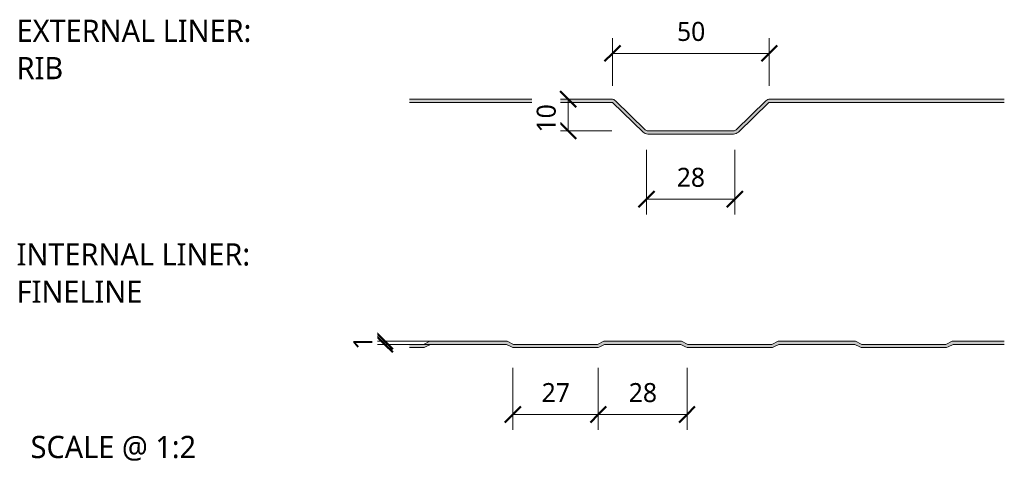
# Model space of a CAD drawing. Header units: millimetres. Extents: x 236 to 8441, y -357 to 1545.
# Tile 10 of 10: x 8130 to 8441, y 92 to 232. Entities that reach past the tile are written whole.
import ezdxf

# ---------------------------------------------------------------- set-up
doc = ezdxf.new("R2010")
doc.units = ezdxf.units.MM
for name, color, linetype, lineweight in [('A-ANNO-DIMS', 211, 'Continuous', 9), ('A-ANNO-DIMS-2', 211, 'Continuous', 9), ('A-DETL-GENF', 92, 'Continuous', 13), ('G-ANNO-TEXT', 231, 'Continuous', 9)]:
    doc.layers.add(name, color=color, linetype=linetype, lineweight=lineweight)
doc.styles.add('Yu Gothic_2', font='Yu Gothic.ttf', dxfattribs={"height": 7})
doc.styles.add('Yu Gothic_3', font='Yu Gothic.ttf', dxfattribs={"height": 6})
doc.styles.add('Yu Gothic_B', font='Yu Gothic.ttf', dxfattribs={"height": 7})
doc.dimstyles.new('Diagonal_1', dxfattribs={"dimscale": 304.8, "dimtxt": 6.965421, "dimasz": 0.016404, "dimexe": 0.015748, "dimexo": 0.009843, "dimgap": 0.009843, "dimtad": 1, "dimdec": 0, "dimzin": 0, "dimdsep": 46, "dimtxsty": 'Yu Gothic_3', "dimblk1": 'OBLIQUE', "dimblk2": 'OBLIQUE', "dimsah": 1, "dimcen": 0.09, "dimazin": 0, "dimtfac": 1, "dimtdec": 4, "dimtix": 1, "dimtmove": 0, "dimatfit": 3, "dimfxl": 1, "dimtvp": 1, "dimtfill": 1, "dimtolj": 1, "dimtzin": 0, "dimarcsym": 2})
doc.dimstyles.new('Diagonal_2', dxfattribs={"dimscale": 304.8, "dimtxt": 6.965421, "dimasz": 0.016404, "dimexe": 0.015748, "dimexo": 0.009843, "dimgap": 0.009843, "dimtad": 1, "dimdec": 0, "dimzin": 0, "dimdsep": 46, "dimtxsty": 'Yu Gothic_3', "dimblk1": 'OBLIQUE', "dimblk2": 'OBLIQUE', "dimsah": 1, "dimcen": 0.09, "dimazin": 0, "dimtfac": 1, "dimtdec": 4, "dimtix": 1, "dimtmove": 2, "dimatfit": 3, "dimfxl": 1, "dimtvp": 1, "dimtfill": 1, "dimtolj": 1, "dimtzin": 0, "dimarcsym": 2})

# ---------------------------------------------------------------- blocks, each defined once
blk = doc.blocks.new('HFX 1000 - FINISHES - HFX 1000 - 3 RIB FINISH - TOP-4344867-ALL FINISHES 5')
at = {"layer": 'A-DETL-GENF'}
blk.add_hatch(color=256, dxfattribs=at).paths.add_polyline_path([(186.16, 24), (213.18, 24), (213.74, 24.07), (214.26, 24.29), (214.71, 24.62), (224.34, 34), (298.7, 34), (298.7, 35), (224.67, 35), (224.21, 34.94), (223.78, 34.77), (223.41, 34.49), (214.02, 25.34), (213.77, 25.16), (213.48, 25.04), (213.18, 25), (186.16, 25), (185.85, 25.04), (185.57, 25.16), (185.32, 25.34), (175.93, 34.49), (175.56, 34.77), (175.13, 34.94), (174.67, 35), (110.84, 35), (110.84, 34), (174.99, 34), (184.62, 24.62), (185.07, 24.29), (185.6, 24.07)])
for p, q in [((174.67, 35), (110.84, 35)), ((185.32, 25.34), (175.93, 34.49)), ((223.41, 34.49), (214.02, 25.34)), ((298.7, 35), (224.67, 35)), ((110.84, 34), (174.99, 34)), ((174.99, 34), (184.62, 24.62)), ((214.71, 24.62), (224.34, 34)), ((224.34, 34), (298.7, 34)), ((213.18, 25), (186.16, 25)), ((186.16, 24), (213.18, 24))]:
    blk.add_line(p, q, dxfattribs=at)
for centre, radius, start, end in [((174.67, 33.2), 1.8, 45.7585, 90), ((224.67, 33.2), 1.8, 90, 134.2415), ((186.16, 26.2), 1.2, 225.7585, 270), ((213.18, 26.2), 1.2, 270, 314.2415), ((186.16, 26.2), 2.2, 225.7585, 270), ((213.18, 26.2), 2.2, 270, 314.2415)]:
    blk.add_arc(centre, radius, start, end, dxfattribs=at)
blk = doc.blocks.new('HFX 1000 - FINISHES - HFX 1000 - FINELINE FINISH - BOTTOM-4344853-ALL FINISHES 5')
at = {"layer": 'A-DETL-GENF'}
blk.add_hatch(color=256, dxfattribs=at).paths.add_polyline_path([(127.01, 0), (127.49, 0.06), (127.94, 0.22), (129.5, 1), (153.5, 1), (155.06, 0.22), (155.51, 0.06), (156, 0), (182.01, 0), (182.49, 0.06), (182.94, 0.22), (184.5, 1), (208.5, 1), (210.06, 0.22), (210.51, 0.06), (211, 0), (237.01, 0), (237.49, 0.06), (237.94, 0.22), (239.5, 1), (263.5, 1), (265.06, 0.22), (265.51, 0.06), (266, 0), (292.01, 0), (292.49, 0.06), (292.94, 0.22), (294.5, 1), (310.7, 1), (310.7, 2), (294.27, 2), (292.27, 1), (265.74, 1), (263.74, 2), (239.27, 2), (237.27, 1), (210.74, 1), (208.74, 2), (184.27, 2), (182.27, 1), (155.74, 1), (153.74, 2), (129.27, 2), (127.27, 1), (122.84, 1), (122.84, 0)])
for p, q in [((127.27, 1), (122.84, 1)), ((129.27, 2), (127.27, 1)), ((127.94, 0.22), (129.5, 1)), ((153.74, 2), (129.27, 2)), ((129.5, 1), (153.5, 1)), ((153.5, 1), (155.06, 0.22)), ((155.74, 1), (153.74, 2)), ((182.27, 1), (155.74, 1)), ((184.27, 2), (182.27, 1)), ((182.94, 0.22), (184.5, 1)), ((208.74, 2), (184.27, 2)), ((184.5, 1), (208.5, 1)), ((208.5, 1), (210.06, 0.22)), ((210.74, 1), (208.74, 2)), ((237.27, 1), (210.74, 1)), ((239.27, 2), (237.27, 1)), ((237.94, 0.22), (239.5, 1)), ((263.74, 2), (239.27, 2)), ((239.5, 1), (263.5, 1)), ((263.5, 1), (265.06, 0.22)), ((265.74, 1), (263.74, 2)), ((292.27, 1), (265.74, 1)), ((294.27, 2), (292.27, 1)), ((292.94, 0.22), (294.5, 1)), ((310.7, 2), (294.27, 2)), ((294.5, 1), (310.7, 1)), ((122.84, 0), (127.01, 0)), ((156, 0), (182.01, 0)), ((211, 0), (237.01, 0)), ((266, 0), (292.01, 0))]:
    blk.add_line(p, q, dxfattribs=at)
for centre, start, end in [((127.01, 2.1), 270, 296.5651), ((156, 2.1), 243.4349, 270), ((182.01, 2.1), 270, 296.5651), ((211, 2.1), 243.4349, 270), ((237.01, 2.1), 270, 296.5651), ((266, 2.1), 243.4349, 270), ((292.01, 2.1), 270, 296.5651)]:
    blk.add_arc(centre, 2.1, start, end, dxfattribs=at)
blk = doc.blocks.new('DIMBLOCK10-ALL FINISHES 5')
at = {"layer": 'A-ANNO-DIMS-2'}
for p, q in [((8285.72, 107.11), (8285.72, 121.81)), ((8312.69, 107.11), (8312.69, 121.81)), ((8285.72, 107.11), (8312.69, 107.11)), ((8285.72, 107.11), (8285.72, 102.31)), ((8312.69, 107.11), (8312.69, 102.31))]:
    blk.add_line(p, q, dxfattribs=at)
at = {"layer": 'A-ANNO-DIMS-2', "lineweight": 50}
for p, q in [((8285.72, 107.11), (8288.22, 109.61)), ((8312.69, 107.11), (8315.19, 109.61)), ((8285.72, 107.11), (8283.22, 104.61)), ((8312.69, 107.11), (8310.19, 104.61))]:
    blk.add_line(p, q, dxfattribs=at)
at = {"layer": 'A-ANNO-DIMS-2', "color": 0, "insert": (8294.8, 117.03), "char_height": 6, "width": 10.5711, "attachment_point": 1, "line_spacing_factor": 1.024327, "style": 'Yu Gothic_3', "bg_fill": 3, "box_fill_scale": 1.25, "bg_fill_color": 256, "bg_fill_true_color": 13158600, "bg_fill_transparency": 0}
blk.add_mtext('27', dxfattribs=at)
blk = doc.blocks.new('_Oblique')
at = {"color": 0, "linetype": 'ByBlock', "lineweight": -2}
blk.add_line((-0.5, -0.5), (0.5, 0.5), dxfattribs=at)
blk = doc.blocks.new('DIMBLOCK11-ALL FINISHES 5')
at = {"layer": 'A-ANNO-DIMS-2'}
for p, q in [((8312.69, 107.11), (8312.69, 121.81)), ((8340.72, 107.11), (8340.72, 121.81)), ((8312.69, 107.11), (8340.72, 107.11)), ((8312.69, 107.11), (8312.69, 102.31)), ((8340.72, 107.11), (8340.72, 102.31))]:
    blk.add_line(p, q, dxfattribs=at)
at = {"layer": 'A-ANNO-DIMS-2', "lineweight": 50}
for p, q in [((8312.69, 107.11), (8315.19, 109.61)), ((8340.72, 107.11), (8343.22, 109.61)), ((8312.69, 107.11), (8310.19, 104.61)), ((8340.72, 107.11), (8338.22, 104.61))]:
    blk.add_line(p, q, dxfattribs=at)
at = {"layer": 'A-ANNO-DIMS-2', "color": 0, "insert": (8322.3, 117.03), "char_height": 6, "width": 10.5711, "attachment_point": 1, "line_spacing_factor": 1.024327, "style": 'Yu Gothic_3', "bg_fill": 3, "box_fill_scale": 1.25, "bg_fill_color": 256, "bg_fill_true_color": 13158600, "bg_fill_transparency": 0}
blk.add_mtext('28', dxfattribs=at)
blk = doc.blocks.new('DIMBLOCK12-ALL FINISHES 5')
at = {"layer": 'A-ANNO-DIMS-2'}
for p, q in [((8327.9, 175.07), (8327.9, 190.64)), ((8355.83, 175.07), (8355.83, 190.64)), ((8327.9, 175.07), (8355.83, 175.07)), ((8327.9, 175.07), (8327.9, 170.27)), ((8355.83, 175.07), (8355.83, 170.27))]:
    blk.add_line(p, q, dxfattribs=at)
at = {"layer": 'A-ANNO-DIMS-2', "lineweight": 50}
for p, q in [((8327.9, 175.07), (8330.4, 177.57)), ((8355.83, 175.07), (8358.33, 177.57)), ((8327.9, 175.07), (8325.4, 172.57)), ((8355.83, 175.07), (8353.33, 172.57))]:
    blk.add_line(p, q, dxfattribs=at)
at = {"layer": 'A-ANNO-DIMS-2', "color": 0, "insert": (8337.46, 184.99), "char_height": 6, "width": 10.5711, "attachment_point": 1, "line_spacing_factor": 1.024327, "style": 'Yu Gothic_3', "bg_fill": 3, "box_fill_scale": 1.25, "bg_fill_color": 256, "bg_fill_true_color": 13158600, "bg_fill_transparency": 0}
blk.add_mtext('28', dxfattribs=at)
blk = doc.blocks.new('DIMBLOCK13-ALL FINISHES 5')
at = {"layer": 'A-ANNO-DIMS-2'}
for p, q in [((8317.19, 221.11), (8317.19, 225.91)), ((8366.69, 221.11), (8366.69, 225.91)), ((8317.19, 221.11), (8366.69, 221.11)), ((8317.19, 221.11), (8317.19, 210.9)), ((8366.69, 221.11), (8366.69, 210.9))]:
    blk.add_line(p, q, dxfattribs=at)
at = {"layer": 'A-ANNO-DIMS-2', "lineweight": 50}
for p, q in [((8317.19, 221.11), (8314.69, 218.61)), ((8317.19, 221.11), (8319.69, 223.61)), ((8366.69, 221.11), (8364.19, 218.61)), ((8366.69, 221.11), (8369.19, 223.61))]:
    blk.add_line(p, q, dxfattribs=at)
at = {"layer": 'A-ANNO-DIMS-2', "color": 0, "insert": (8337.53, 231.03), "char_height": 6, "width": 10.5711, "attachment_point": 1, "line_spacing_factor": 1.024327, "style": 'Yu Gothic_3', "bg_fill": 3, "box_fill_scale": 1.25, "bg_fill_color": 256, "bg_fill_true_color": 13158600, "bg_fill_transparency": 0}
blk.add_mtext('50', dxfattribs=at)
blk = doc.blocks.new('DIMBLOCK14-ALL FINISHES 5')
at = {"layer": 'A-ANNO-DIMS-2', "lineweight": 50}
for p, q in [((8303.16, 206.65), (8300.66, 209.15)), ((8303.16, 206.65), (8305.66, 204.15)), ((8303.16, 196.65), (8300.66, 199.15)), ((8303.16, 196.65), (8305.66, 194.15))]:
    blk.add_line(p, q, dxfattribs=at)
at = {"layer": 'A-ANNO-DIMS-2'}
for p, q in [((8303.16, 206.65), (8298.36, 206.65)), ((8303.16, 206.65), (8303.16, 196.65)), ((8303.16, 206.65), (8303.69, 206.65)), ((8303.16, 196.65), (8298.36, 196.65)), ((8303.16, 196.65), (8316.96, 196.65))]:
    blk.add_line(p, q, dxfattribs=at)
at = {"layer": 'A-ANNO-DIMS-2', "color": 0, "insert": (8293.24, 196.12), "char_height": 6, "width": 10.5711, "attachment_point": 1, "rotation": 90, "line_spacing_factor": 1.024327, "style": 'Yu Gothic_3', "bg_fill": 3, "box_fill_scale": 1.25, "bg_fill_color": 256, "bg_fill_true_color": 13158600, "bg_fill_transparency": 0}
blk.add_mtext('10', dxfattribs=at)
blk = doc.blocks.new('DIMBLOCK15-ALL FINISHES 5')
at = {"layer": 'A-ANNO-DIMS-2', "lineweight": 50}
for p, q in [((8245.29, 130.25), (8242.79, 132.75)), ((8245.29, 129.25), (8242.79, 131.75)), ((8245.29, 130.25), (8247.79, 127.75)), ((8245.29, 129.25), (8247.79, 126.75))]:
    blk.add_line(p, q, dxfattribs=at)
at = {"layer": 'A-ANNO-DIMS-2'}
for p, q in [((8245.29, 130.25), (8240.49, 130.25)), ((8245.29, 129.25), (8240.49, 129.25)), ((8245.29, 130.25), (8245.29, 129.25)), ((8245.29, 130.25), (8266.59, 130.25)), ((8245.29, 129.25), (8266.59, 129.25))]:
    blk.add_line(p, q, dxfattribs=at)
at = {"layer": 'A-ANNO-DIMS-2', "color": 0, "insert": (8235.37, 127.54), "char_height": 6, "width": 5.2855, "attachment_point": 1, "rotation": 90, "line_spacing_factor": 1.024327, "style": 'Yu Gothic_3', "bg_fill": 3, "box_fill_scale": 1.25, "bg_fill_color": 256, "bg_fill_true_color": 13158600, "bg_fill_transparency": 0}
blk.add_mtext('1', dxfattribs=at)

msp = doc.modelspace()

# ---------------------------------------------------------------- block references
at = {"layer": 'A-DETL-GENF'}
for name, p in [('HFX 1000 - FINISHES - HFX 1000 - 3 RIB FINISH - TOP-4344867-ALL FINISHES 5', (8142.2, 171.65)), ('HFX 1000 - FINISHES - HFX 1000 - FINELINE FINISH - BOTTOM-4344853-ALL FINISHES 5', (8130.2, 128.25))]:
    msp.add_blockref(name, p, dxfattribs=at)

# ---------------------------------------------------------------- texts
at = {"layer": 'G-ANNO-TEXT', "color": 7, "char_height": 7, "attachment_point": 1, "bg_fill": 3, "box_fill_scale": 1.25, "bg_fill_color": 256, "bg_fill_true_color": 13158600, "bg_fill_transparency": 0}
for s, insert, width, style in [('EXTERNAL LINER: ', (8129.02, 231.74), 103.7384, 'Yu Gothic_B'), ('RIB', (8129.02, 219.96), 19.0802, 'Yu Gothic_B'), ('INTERNAL LINER: ', (8129.02, 161.15), 101.173, 'Yu Gothic_B'), ('FINELINE', (8129.02, 149.37), 52.751, 'Yu Gothic_B'), ('SCALE @ 1:2', (8133.44, 100.35), 66.5401, 'Yu Gothic_2')]:
    msp.add_mtext(s, dxfattribs=dict(at, insert=insert, width=width, style=style))

# ---------------------------------------------------------------- dimensions: what is measured, and where the dimension line sits
at = {"layer": 'A-ANNO-DIMS'}
for base, p1, p2, override, picture, middle in [((8355.83, 175.07), (8327.9, 193.64), (8355.83, 193.64), {"dimpost": '<>', "dimfxl": 27.925968}, 'DIMBLOCK12-ALL FINISHES 5', (8341.87, 181.07)), ((8312.69, 107.11), (8285.72, 124.81), (8312.69, 124.81), {"dimpost": '<>', "dimfxl": 26.973477}, 'DIMBLOCK10-ALL FINISHES 5', (8299.2, 113.11))]:
    dim = msp.add_linear_dim(base=base, p1=p1, p2=p2, dimstyle='Diagonal_1', override=override, dxfattribs=at)
    dim.commit()
    dim.dimension.update_dxf_attribs({"geometry": picture, "text_midpoint": middle})

# ---------------------------------------------------------------- next in the draw order: dimensions: what is measured, and where the dimension line sits
for base, p1, p2, override, picture, middle in [((8366.68638469, 221.10848347), (8317.18638469, 207.90072095), (8366.68638469, 207.90072095), {"dimpost": '<>', "dimfxl": 49.5}, 'DIMBLOCK13-ALL FINISHES 5', (8341.93638469, 227.10848347)), ((8340.72, 107.11), (8312.69, 124.81), (8340.72, 124.81), {"dimpost": '<>', "dimfxl": 28.026523}, 'DIMBLOCK11-ALL FINISHES 5', (8326.7, 113.11))]:
    dim = msp.add_linear_dim(base=base, p1=p1, p2=p2, dimstyle='Diagonal_1', override=override, dxfattribs=at)
    dim.commit()
    dim.dimension.update_dxf_attribs({"geometry": picture, "text_midpoint": middle})
dim = msp.add_linear_dim(base=(8245.29, 129.25), p1=(8263.59, 130.25), p2=(8263.59, 129.25), angle=90, dimstyle='Diagonal_1', override={"dimpost": '<>', "dimfxl": 1}, dxfattribs=at)
dim.commit()
dim.dimension.update_dxf_attribs({"geometry": 'DIMBLOCK15-ALL FINISHES 5', "text_midpoint": (8239.29, 129.75)})

# ---------------------------------------------------------------- next in the draw order: dimensions: what is measured, and where the dimension line sits
dim = msp.add_linear_dim(base=(8303.16, 196.65), p1=(8306.69, 206.65), p2=(8319.96, 196.65), angle=90, dimstyle='Diagonal_2', override={"dimpost": '<>', "dimfxl": 16.614288}, dxfattribs=at)
dim.commit()
dim.dimension.update_dxf_attribs({"geometry": 'DIMBLOCK14-ALL FINISHES 5', "text_midpoint": (8297.24, 201.41), "dimtype": 160, "text_rotation": 90})

doc.saveas('drawing.dxf')
